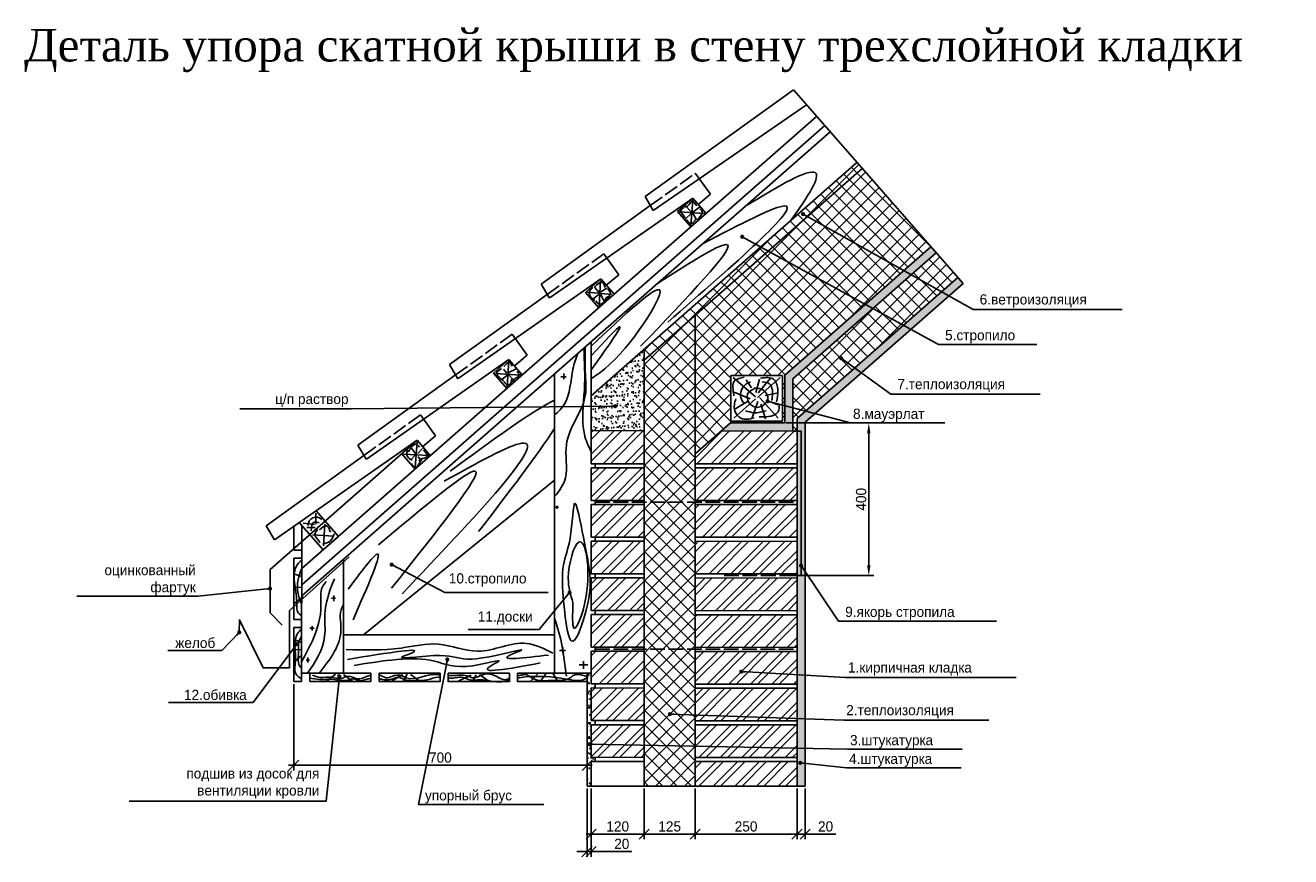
# Model space of a CAD drawing. Extents: x 147 to 457, y 76 to 279.
import ezdxf

# ---------------------------------------------------------------- set-up
doc = ezdxf.new("R2010")
doc.units = 0
doc.header["$LTSCALE"] = 0.3
doc.header["$MEASUREMENT"] = 0
doc.linetypes.add('ACAD_ISO02W100', pattern=[15, 12, -3])
doc.layers.get('0').update_dxf_attribs({"linetype": 'CONTINUOUS'})
doc.layers.get('DEFPOINTS').update_dxf_attribs({"linetype": 'CONTINUOUS'})
doc.dimstyles.get("Standard").update_dxf_attribs({"dimtxt": 3, "dimasz": 3, "dimexe": 2.5, "dimexo": 2.5, "dimgap": 1.5, "dimtad": 0, "dimtih": 1, "dimtoh": 1, "dimdec": 4, "dimzin": 0, "dimdsep": 46, "dimtxsty": 'Standard', "dimcen": -3, "dimdle": 1.25, "dimadec": 0, "dimazin": 0, "dimtfac": 0.75, "dimtdec": 4, "dimtofl": 0, "dimtmove": 0, "dimatfit": 3, "dimfxl": 0, "dimtvp": 1.5, "dimtolj": 1, "dimtzin": 0, "dimarcsym": 0})

# ---------------------------------------------------------------- blocks, each defined once
blk = doc.blocks.new('*D0')
at = {"color": 0, "linetype": 'ByBlock'}
for p, q in [((333.42, 181.84), (354.95, 181.84)), ((353.7, 179.34), (353.7, 146.92)), ((333.36, 144.42), (354.95, 144.42))]:
    blk.add_line(p, q, dxfattribs=at)
for points in [[(353.28, 179.34), (354.11, 179.34), (353.7, 181.84)], [(353.28, 146.92), (354.11, 146.92), (353.7, 144.42)]]:
    blk.add_solid(points, dxfattribs=at)
at = {"layer": 'DEFPOINTS', "color": 0, "linetype": 'ByBlock'}
for p in [(332.79, 181.84), (332.74, 144.42), (353.7, 144.42)]:
    blk.add_point(p, dxfattribs=at)
at = {"color": 0, "linetype": 'ByBlock', "insert": (351.82, 163.13), "char_height": 2.5, "attachment_point": 5, "rotation": 90}
blk.add_mtext('\\A1;400', dxfattribs=at)
blk = doc.blocks.new('_OBLIQUE')
at = {"color": 0, "linetype": 'ByBlock'}
blk.add_line((-0.5, -0.5), (0.5, 0.5), dxfattribs=at)
blk = doc.blocks.new('*D2')
at = {"color": 0, "linetype": 'ByBlock'}
for p, q in [((336.1, 92.19), (336.1, 79.77)), ((338.1, 92.19), (338.1, 79.77)), ((334.85, 81.02), (338.1, 81.02)), ((338.1, 81.02), (345.6, 81.02))]:
    blk.add_line(p, q, dxfattribs=at)
at = {"layer": 'DEFPOINTS', "color": 0, "linetype": 'ByBlock'}
for p in [(336.1, 92.81), (338.1, 92.81), (338.1, 81.02)]:
    blk.add_point(p, dxfattribs=at)
at = {"color": 0, "linetype": 'ByBlock', "xscale": 2.5, "yscale": 2.5, "zscale": 2.5, "rotation": 180}
blk.add_blockref('_OBLIQUE', (336.1, 81.02), dxfattribs=at)
at = {"color": 0, "linetype": 'ByBlock', "xscale": 2.5, "yscale": 2.5, "zscale": 2.5}
blk.add_blockref('_OBLIQUE', (338.1, 81.02), dxfattribs=at)
at = {"color": 0, "linetype": 'ByBlock', "insert": (343.1, 82.9), "char_height": 2.5, "attachment_point": 5}
blk.add_mtext('\\A1;20', dxfattribs=at)
blk = doc.blocks.new('*D3')
at = {"color": 0, "linetype": 'ByBlock'}
for p, q in [((311.1, 92.19), (311.1, 79.77)), ((336.1, 92.19), (336.1, 79.77)), ((309.85, 81.02), (337.35, 81.02))]:
    blk.add_line(p, q, dxfattribs=at)
at = {"layer": 'DEFPOINTS', "color": 0, "linetype": 'ByBlock'}
for p in [(311.1, 92.81), (336.1, 92.81), (336.1, 81.02)]:
    blk.add_point(p, dxfattribs=at)
at = {"color": 0, "linetype": 'ByBlock', "xscale": 2.5, "yscale": 2.5, "zscale": 2.5, "rotation": 180}
blk.add_blockref('_OBLIQUE', (311.1, 81.02), dxfattribs=at)
at = {"color": 0, "linetype": 'ByBlock', "xscale": 2.5, "yscale": 2.5, "zscale": 2.5}
blk.add_blockref('_OBLIQUE', (336.1, 81.02), dxfattribs=at)
at = {"color": 0, "linetype": 'ByBlock', "insert": (323.6, 82.9), "char_height": 2.5, "attachment_point": 5}
blk.add_mtext('\\A1;250', dxfattribs=at)
blk = doc.blocks.new('*D4')
at = {"color": 0, "linetype": 'ByBlock'}
for p, q in [((298.6, 92.19), (298.6, 79.77)), ((311.1, 92.19), (311.1, 79.77)), ((297.35, 81.02), (312.35, 81.02))]:
    blk.add_line(p, q, dxfattribs=at)
at = {"layer": 'DEFPOINTS', "color": 0, "linetype": 'ByBlock'}
for p in [(298.6, 92.81), (311.1, 92.81), (311.1, 81.02)]:
    blk.add_point(p, dxfattribs=at)
at = {"color": 0, "linetype": 'ByBlock', "xscale": 2.5, "yscale": 2.5, "zscale": 2.5, "rotation": 180}
blk.add_blockref('_OBLIQUE', (298.6, 81.02), dxfattribs=at)
at = {"color": 0, "linetype": 'ByBlock', "xscale": 2.5, "yscale": 2.5, "zscale": 2.5}
blk.add_blockref('_OBLIQUE', (311.1, 81.02), dxfattribs=at)
at = {"color": 0, "linetype": 'ByBlock', "insert": (304.85, 82.9), "char_height": 2.5, "attachment_point": 5}
blk.add_mtext('\\A1;125', dxfattribs=at)
blk = doc.blocks.new('*D5')
at = {"color": 0, "linetype": 'ByBlock'}
for p, q in [((285.6, 92.19), (285.6, 79.77)), ((298.6, 92.19), (298.6, 79.77)), ((284.35, 81.02), (299.85, 81.02))]:
    blk.add_line(p, q, dxfattribs=at)
at = {"layer": 'DEFPOINTS', "color": 0, "linetype": 'ByBlock'}
for p in [(285.6, 92.81), (298.6, 92.81), (298.6, 81.02)]:
    blk.add_point(p, dxfattribs=at)
at = {"color": 0, "linetype": 'ByBlock', "xscale": 2.5, "yscale": 2.5, "zscale": 2.5, "rotation": 180}
blk.add_blockref('_OBLIQUE', (285.6, 81.02), dxfattribs=at)
at = {"color": 0, "linetype": 'ByBlock', "xscale": 2.5, "yscale": 2.5, "zscale": 2.5}
blk.add_blockref('_OBLIQUE', (298.6, 81.02), dxfattribs=at)
at = {"color": 0, "linetype": 'ByBlock', "insert": (292.1, 82.9), "char_height": 2.5, "attachment_point": 5}
blk.add_mtext('\\A1;120', dxfattribs=at)
blk = doc.blocks.new('*D6')
at = {"color": 0, "linetype": 'ByBlock'}
for p, q in [((284.57, 92.19), (284.57, 75.5)), ((285.6, 92.19), (285.6, 75.5)), ((284.57, 76.75), (282.07, 76.75)), ((284.57, 76.75), (285.6, 76.75)), ((285.6, 76.75), (295.6, 76.75))]:
    blk.add_line(p, q, dxfattribs=at)
at = {"layer": 'DEFPOINTS', "color": 0, "linetype": 'ByBlock'}
for p in [(284.57, 92.81), (285.6, 92.81), (285.6, 76.75)]:
    blk.add_point(p, dxfattribs=at)
at = {"color": 0, "linetype": 'ByBlock', "xscale": 2.5, "yscale": 2.5, "zscale": 2.5}
blk.add_blockref('_OBLIQUE', (284.57, 76.75), dxfattribs=at)
at = {"color": 0, "linetype": 'ByBlock', "xscale": 2.5, "yscale": 2.5, "zscale": 2.5, "rotation": 180}
blk.add_blockref('_OBLIQUE', (285.6, 76.75), dxfattribs=at)
at = {"color": 0, "linetype": 'ByBlock', "insert": (293.1, 78.63), "char_height": 2.5, "attachment_point": 5}
blk.add_mtext('\\A1;20', dxfattribs=at)
blk = doc.blocks.new('*D7')
at = {"color": 0, "linetype": 'ByBlock'}
for p, q in [((212.6, 117.83), (212.6, 96.67)), ((284.6, 117.83), (284.6, 96.67)), ((211.35, 97.92), (285.85, 97.92))]:
    blk.add_line(p, q, dxfattribs=at)
at = {"layer": 'DEFPOINTS', "color": 0, "linetype": 'ByBlock'}
for p in [(212.6, 118.46), (284.6, 118.46), (284.6, 97.92)]:
    blk.add_point(p, dxfattribs=at)
at = {"color": 0, "linetype": 'ByBlock', "xscale": 2.5, "yscale": 2.5, "zscale": 2.5, "rotation": 180}
blk.add_blockref('_OBLIQUE', (212.6, 97.92), dxfattribs=at)
at = {"color": 0, "linetype": 'ByBlock', "xscale": 2.5, "yscale": 2.5, "zscale": 2.5}
blk.add_blockref('_OBLIQUE', (284.6, 97.92), dxfattribs=at)
at = {"color": 0, "linetype": 'ByBlock', "insert": (248.6, 99.79), "char_height": 2.5, "attachment_point": 5}
blk.add_mtext('\\A1;700', dxfattribs=at)

msp = doc.modelspace()

# ---------------------------------------------------------------- hatches: boundary and pattern name
h = msp.add_hatch()
h.set_pattern_fill('ANSI37', color=256, scale=20, style=0)
h.paths.add_polyline_path([(352.11502, 244.21918), (350.79568, 245.72229), (298.59974, 199.9041), (298.59974, 197.24286)])
h = msp.add_hatch()
h.set_pattern_fill('ANSI37', color=256, scale=20, style=0)
h.paths.add_polyline_path([(359.04157, 236.32787), (352.11502, 244.21918), (311.09974, 208.2155), (311.09974, 194.24398)])
h = msp.add_hatch()
h.set_pattern_fill('ANSI37', color=256, scale=20, style=0)
h.paths.add_polyline_path([(368.93664, 225.05455), (359.04157, 236.32787), (311.09974, 194.24398), (311.09974, 182.92374), (311.09974, 174.28466), (319.74754, 181.8758), (333.09566, 181.83669), (333.09566, 193.59293)])
h.paths.add_polyline_path([(332.5223, 193.46831), (332.5223, 182.32076), (319.86948, 182.32076), (319.86948, 193.46831)], flags=16)
h = msp.add_hatch()
h.set_pattern_fill('ANSI37', color=256, scale=0.1, style=0)
h.paths.add_polyline_path([(370.25598, 223.55145), (368.93664, 225.05455), (333.09566, 193.59293), (333.09566, 181.83669), (319.74754, 181.8758), (317.47672, 179.88244), (335.09566, 179.83082), (335.09566, 192.68731)])
h = msp.add_hatch()
h.set_pattern_fill('ANSI37', color=256, scale=20, style=0)
h.paths.add_polyline_path([(375.53336, 217.53901), (370.25598, 223.55145), (335.09566, 192.68731), (335.09566, 179.83082), (336.09974, 179.83082), (336.09974, 182.92374)])
h = msp.add_hatch()
h.set_pattern_fill('AR-SAND', color=256, style=0)
h.paths.add_polyline_path([(338.09974, 182.07048), (376.8527, 216.0359), (375.53336, 217.53901), (336.09974, 182.92374), (336.09974, 92.8125), (338.09974, 92.8125)])
h = msp.add_hatch()
h.set_pattern_fill('ANSI37', color=256, scale=20, style=0)
h.paths.add_polyline_path([(298.59974, 92.8125), (311.09974, 92.8125), (311.09974, 182.92374), (311.09974, 208.2155), (298.59974, 197.24286), (298.59974, 182.92374)])
h = msp.add_hatch()
h.set_pattern_fill('AR-SAND', color=256, style=0)
h.paths.add_polyline_path([(285.59974, 188.49255), (285.59974, 179.97583), (298.59974, 179.93775), (298.59974, 182.92374), (298.59974, 199.9041)])
h = msp.add_hatch()
h.set_pattern_fill('ANSI32', color=256, scale=10, style=0)
h.paths.add_polyline_path([(336.09974, 171.81403), (336.09974, 179.83082), (335.09566, 179.83082), (317.47672, 179.88244), (311.09974, 174.28466), (311.09974, 171.83791)])
h.paths.add_polyline_path([(336.09974, 162.81403), (336.09974, 170.81403), (311.09974, 170.83791), (311.09974, 162.83791)])
h.paths.add_polyline_path([(336.09974, 153.81402), (336.09974, 161.81403), (311.09974, 161.83791), (311.09974, 153.8379)])
h.paths.add_polyline_path([(336.09974, 144.81402), (336.09974, 152.81402), (311.09974, 152.8379), (311.09974, 144.8379)])
h.paths.add_polyline_path([(336.09974, 135.81402), (336.09974, 143.81402), (311.09974, 143.8379), (311.09974, 135.83789)])
h.paths.add_polyline_path([(336.09974, 126.81401), (336.09974, 134.81402), (311.09974, 134.83789), (311.09974, 126.83789)])
h.paths.add_polyline_path([(311.09974, 125.83789), (311.09974, 117.83789), (336.09974, 117.81401), (336.09974, 125.81401)])
h.paths.add_polyline_path([(336.09974, 108.814), (336.09974, 116.81401), (311.09974, 116.83788), (311.09974, 108.83788)])
h.paths.add_polyline_path([(311.09974, 107.83788), (311.09974, 99.83788), (336.09974, 99.814), (336.09974, 107.814)])
h.paths.add_polyline_path([(336.09974, 92.8125), (336.09974, 98.814), (311.09974, 98.83788), (311.09974, 92.8125)])
h.paths.add_polyline_path([(285.59974, 107.86224), (285.59974, 99.86223), (298.59974, 99.84982), (298.59974, 107.84982)])
h.paths.add_polyline_path([(298.59974, 108.84982), (298.59974, 116.84982), (285.59974, 116.86224), (285.59974, 108.86224)])
h.paths.add_polyline_path([(298.59974, 117.84982), (298.59974, 125.84983), (285.59974, 125.86224), (285.59974, 117.86224)])
h.paths.add_polyline_path([(298.59974, 126.84983), (298.59974, 134.84983), (285.59974, 134.86225), (285.59974, 126.86224)])
h.paths.add_polyline_path([(298.59974, 135.84983), (298.59974, 143.84984), (285.59974, 143.86225), (285.59974, 135.86225)])
h.paths.add_polyline_path([(298.59974, 144.84984), (298.59974, 152.84984), (285.59974, 152.86226), (285.59974, 144.86225)])
h.paths.add_polyline_path([(298.59974, 153.84984), (298.59974, 161.84984), (285.59974, 161.86226), (285.59974, 153.86226)])
h.paths.add_polyline_path([(298.59974, 162.84984), (298.59974, 170.84985), (285.59974, 170.86226), (285.59974, 162.86226)])
h.paths.add_polyline_path([(285.59974, 179.97583), (285.59974, 171.86226), (298.59974, 171.84985), (298.59974, 179.93775)])
h = msp.add_hatch()
h.set_pattern_fill('AR-SAND', color=256, style=0)
h.paths.add_polyline_path([(285.59974, 107.86224), (286.59974, 107.86128), (286.59974, 108.86128), (285.59974, 108.86224), (285.59974, 116.86224), (286.59974, 116.86128), (286.59974, 117.86128), (285.59974, 117.86224), (285.59974, 120.45878), (284.59974, 120.45878), (284.59974, 94.39229), (284.56866, 92.8125), (285.59974, 92.8125), (285.59974, 98.86223), (286.59974, 98.86128), (286.59974, 99.86128), (285.59974, 99.86223)])

# ---------------------------------------------------------------- linework, layer by layer
for points in [[(335.20054, 263.48961), (298.79568, 237.33535)], [(376.8527, 216.0359), (335.20054, 263.48961)], [(338.39329, 259.85215), (312.12254, 241.70824)], [(214.59974, 146.12726), (340.90017, 256.99522)], [(214.59974, 142.13539), (342.87927, 254.74064)], [(214.59974, 139.47415), (344.19867, 253.23758)], [(285.59974, 188.49255), (350.79568, 245.72229)], [(298.59974, 197.24286), (352.11508, 244.21924)], [(314.874, 237.9189), (311.14109, 243.05991)], [(312.12254, 241.70824), (300.82353, 233.89984)], [(310.49718, 236.96024), (275.52231, 212.57593)], [(298.79568, 237.33535), (300.82353, 233.89984)], [(306.73952, 233.66171), (310.49718, 236.96024)], [(310.50492, 236.55338), (310.07752, 230.15036)], [(313.7823, 233.19085), (310.49718, 236.96024)], [(314.874, 237.9189), (311.84693, 235.41151)], [(300.09914, 235.12707), (273.29818, 215.87252)], [(310.02464, 229.89232), (306.73952, 233.66171)], [(307.19257, 233.60087), (313.38986, 233.20958)], [(308.57095, 235.26937), (310.29476, 233.405)], [(310.21998, 233.24515), (308.61724, 231.82226)], [(310.54053, 233.5653), (312.14328, 234.77476)], [(310.54053, 233.24515), (311.43095, 231.67997)], [(333.09566, 193.59293), (368.93744, 225.05525)], [(335.09566, 192.68731), (370.25684, 223.5522)], [(292.40882, 218.18497), (288.67591, 223.32597)], [(292.40882, 218.18497), (289.19745, 215.52491)], [(336.09974, 182.92374), (375.53445, 217.53997)], [(287.95118, 217.1691), (252.97631, 192.78479)], [(273.29818, 215.87252), (275.32602, 212.43701)], [(284.19351, 213.87057), (287.95118, 217.1691)], [(287.55309, 213.84474), (286.4109, 215.13761)], [(287.89575, 216.77271), (287.55309, 210.49849)], [(287.93382, 213.95882), (289.45674, 214.87143)], [(291.2363, 213.39971), (287.95118, 217.1691)], [(338.09974, 182.07048), (376.8527, 216.0359)], [(274.788, 213.34851), (250.833, 196.13859)], [(287.47863, 210.10118), (284.19351, 213.87057)], [(284.5834, 213.88276), (290.637, 213.35041)], [(287.43887, 213.35041), (286.10632, 212.24766)], [(287.93382, 213.35041), (288.77142, 211.60123)], [(311.09974, 182.92374), (311.09974, 208.2155)], [(269.92055, 198.43469), (266.18764, 203.57569)], [(285.59974, 171.86226), (285.59974, 201.79877)], [(298.59974, 182.92374), (298.59974, 199.9041)], [(265.40518, 197.37796), (230.43031, 172.99365)], [(250.833, 196.13859), (252.86085, 192.70307)], [(261.64751, 194.07943), (265.40518, 197.37796)], [(265.39097, 197.17297), (265.00778, 190.69635)], [(268.6903, 193.60857), (265.40518, 197.37796)], [(269.92055, 198.43469), (266.70918, 195.77463)], [(252.32272, 193.61475), (228.34473, 176.38831)], [(264.93263, 190.31004), (261.64751, 194.07943)], [(268.36802, 193.58139), (262.11915, 193.9641)], [(265.03726, 193.55195), (263.74032, 192.6099)], [(264.91935, 194.08186), (264.06456, 195.02391)], [(265.18999, 193.77603), (266.84119, 191.9854)], [(265.20903, 194.09785), (267.31946, 195.18149)], [(276.59974, 120.45878), (276.59974, 193.89846)], [(278.15343, 193.12063), (279.41458, 193.12063)], [(278.91012, 193.97714), (278.91012, 192.56641)], [(335.09566, 192.68731), (335.09566, 179.83082), (317.47672, 179.88244)], [(333.09566, 193.59293), (333.09566, 181.83669), (319.74754, 181.8758)], [(332.5223, 193.46831), (332.5223, 182.32076), (319.86948, 182.32076), (319.86948, 193.46831), (332.5223, 193.46831)], [(320.40756, 193.01346), (325.91462, 188.21242)], [(326.84802, 192.54734), (326.00796, 189.2845)], [(331.93506, 193.01346), (326.38132, 188.1192)], [(329.64822, 192.87362), (326.568, 189.23789)], [(320.68758, 189.42433), (324.60786, 187.79291)], [(323.62779, 192.45412), (324.88788, 190.49641)], [(320.59424, 183.03849), (325.91462, 187.79291)], [(320.68758, 185.18264), (323.95448, 187.09373)], [(325.07456, 183.13171), (326.47466, 187.14034)], [(331.46835, 182.99187), (326.89469, 188.1192)], [(328.38813, 182.85204), (327.22138, 186.44116)], [(331.51503, 189.23789), (328.24812, 188.58532)], [(331.37502, 186.25472), (328.9015, 187.28018)], [(247.43228, 178.68441), (243.69937, 183.82541)], [(298.59974, 92.8125), (298.59974, 182.92374)], [(311.09974, 92.8125), (311.09974, 182.92374)], [(311.09974, 174.28466), (319.74754, 181.8758)], [(336.09974, 92.8125), (336.09974, 182.92374)], [(338.09974, 92.8125), (338.09974, 182.07048), (338.09974, 182.07048)], [(242.85918, 177.58682), (206.80057, 145.93416)], [(242.85918, 177.58682), (207.88431, 153.20251)], [(239.10151, 174.28829), (242.85918, 177.58682)], [(242.87145, 177.21996), (242.40721, 170.96045)], [(246.1443, 173.81743), (242.85918, 177.58682)], [(247.43228, 178.68441), (244.22091, 176.02435)], [(298.59974, 179.93775), (285.59974, 179.97583)], [(335.09566, 179.83082), (336.09974, 179.83082)], [(336.09974, 179.83082), (337.14188, 179.83082), (337.08377, 144.42159)], [(229.83445, 173.86447), (205.85646, 156.63803)], [(228.34473, 176.38831), (230.37258, 172.95279)], [(242.38663, 170.5189), (239.10151, 174.28829)], [(245.78956, 173.87493), (239.55542, 174.20612)], [(242.40721, 173.97429), (241.31292, 172.782)], [(242.47353, 174.37172), (241.44556, 175.76272)], [(243.03725, 174.3386), (244.19786, 175.564)], [(243.07041, 173.57686), (244.1647, 172.61641)], [(298.59974, 171.84985), (285.59974, 171.86226)], [(298.59974, 170.84985), (285.59974, 170.86226)], [(285.59974, 162.86226), (285.59974, 170.86226)], [(286.59974, 170.86131), (286.59974, 171.86131)], [(336.09974, 171.81403), (311.09974, 171.83791)], [(336.09974, 170.81403), (311.09974, 170.83791)], [(276.59974, 167.85239), (229.73493, 129.88393)], [(277.20724, 161.51837), (277.20724, 160.81301)], [(298.59974, 162.84984), (285.59974, 162.86226)], [(298.59974, 161.84984), (285.59974, 161.86226)], [(285.59974, 153.86226), (285.59974, 161.86226)], [(286.59974, 161.8613), (286.59974, 162.86131)], [(336.09974, 162.81403), (311.09974, 162.83791)], [(336.09974, 161.81403), (311.09974, 161.83791)], [(218.03809, 157.0345), (218.03809, 159.69997)], [(223.60999, 154.01286), (218.10556, 160.32872)], [(277.57395, 161.21995), (276.8677, 161.21995)], [(205.85646, 156.63803), (207.88431, 153.20251)], [(212.59974, 150.68183), (212.59974, 156.4901)], [(219.84063, 150.72776), (213.97996, 157.45237)], [(214.53636, 118.45878), (214.59974, 156.74122)], [(217.71263, 156.96949), (214.91365, 157.29455)], [(217.84281, 156.18935), (215.82494, 156.18935)], [(216.55551, 154.49716), (220.31318, 157.79568)], [(216.55551, 154.49716), (220.31318, 157.79568)], [(220.25123, 157.0345), (219.92577, 151.70356)], [(222.46437, 154.10898), (217.19189, 154.43404)], [(223.5983, 154.02629), (219.84063, 150.72776)], [(298.59974, 153.84984), (285.59974, 153.86226)], [(298.59974, 152.84984), (285.59974, 152.86226)], [(285.59974, 144.86225), (285.59974, 152.86226)], [(286.59974, 152.8613), (286.59974, 153.8613)], [(336.09974, 153.81402), (311.09974, 153.8379)], [(336.09974, 152.81402), (311.09974, 152.8379)], [(214.55494, 150.68183), (212.59974, 150.68183)], [(206.80057, 145.93416), (206.80057, 135.2947), (209.77513, 132.30081)], [(211.59974, 135.86703), (226.24357, 149.01106)], [(214.55494, 148.68183), (212.59974, 148.68183)], [(212.59974, 133.68183), (212.59974, 148.68183)], [(224.82832, 148.45291), (224.82832, 120.45878)], [(214.57896, 144.18478), (212.59974, 144.86723)], [(298.59974, 144.84984), (285.59974, 144.86225)], [(298.59974, 143.84984), (285.59974, 143.86225)], [(285.59974, 135.86225), (285.59974, 143.86225)], [(286.59974, 143.8613), (286.59974, 144.8613)], [(336.09974, 144.81402), (311.09974, 144.8379)], [(336.09974, 143.81402), (311.09974, 143.8379)], [(214.57445, 141.46232), (212.59974, 141.56723)], [(214.95391, 139.3039), (212.59974, 137.467)], [(221.87391, 138.89887), (222.88236, 138.89887)], [(222.45721, 139.53128), (222.45721, 138.16038)], [(199.28349, 133.61064), (199.25808, 130.48711)], [(211.59974, 121.82221), (205.09136, 121.82221), (199.28349, 133.61064), (199.98972, 132.17719)], [(211.59974, 121.82221), (211.59974, 135.86703)], [(214.55494, 133.68183), (212.59974, 133.68183)], [(298.59974, 135.84983), (285.59974, 135.86225)], [(298.59974, 134.84983), (285.59974, 134.86225)], [(285.59974, 126.86224), (285.59974, 134.86225)], [(286.59974, 134.86129), (286.59974, 135.86129)], [(336.09974, 135.81402), (311.09974, 135.83789)], [(336.09974, 134.81402), (311.09974, 134.83789)], [(212.59974, 118.45878), (212.59974, 131.68183)], [(214.55494, 131.68183), (212.59974, 131.68183)], [(216.55886, 131.5061), (217.61727, 131.5061)], [(217.16038, 131.98483), (217.16038, 130.94507)], [(214.55213, 127.98465), (212.59974, 128.78901)], [(224.82832, 129.88393), (276.59974, 129.88393)], [(214.5492, 126.21391), (212.59974, 126.28345)], [(214.54692, 124.83707), (212.59974, 123.17691)], [(216.07386, 124.31144), (216.07386, 123.12135)], [(279.31694, 126.0878), (277.77936, 126.0878)], [(278.65876, 126.88511), (278.65876, 125.29049)], [(278.65876, 126.00807), (278.65876, 125.29049)], [(298.59974, 126.84983), (285.59974, 126.86224)], [(298.59974, 125.84983), (285.59974, 125.86224)], [(285.59974, 117.86224), (285.59974, 125.86224)], [(286.59974, 125.86129), (286.59974, 126.86129)], [(336.09974, 126.81401), (311.09974, 126.83789)], [(336.09974, 125.81401), (311.09974, 125.83789)], [(216.48946, 123.70638), (215.63152, 123.70638)], [(282.65028, 122.4999), (284.8057, 122.4999)], [(283.68807, 123.45667), (283.68807, 121.54313)], [(214.53636, 118.45878), (212.59974, 118.45878)], [(214.53967, 120.45878), (214.53636, 118.45878)], [(231.53952, 120.45878), (214.53967, 120.45878)], [(216.53636, 118.45546), (216.53967, 120.45878)], [(231.53638, 118.45878), (216.53636, 118.45878)], [(222.86714, 120.2768), (220.63315, 118.45878)], [(223.49457, 120.18039), (223.70142, 118.45878)], [(224.7977, 120.13219), (227.0924, 118.45878)], [(231.53634, 118.43063), (231.53952, 120.45878)], [(233.53633, 118.42732), (233.53952, 120.45878)], [(248.53641, 118.45878), (233.53639, 118.45878)], [(248.53922, 120.45878), (233.53952, 120.45878)], [(239.27694, 120.18039), (236.50394, 118.45878)], [(240.43528, 120.2768), (239.48873, 118.45878)], [(241.25577, 120.18039), (243.61275, 118.45878)], [(248.53631, 118.40248), (248.53922, 120.45878)], [(250.53631, 118.39917), (250.53938, 120.45878)], [(265.53643, 118.45878), (250.53641, 118.45878)], [(265.53934, 120.45878), (250.53938, 120.45878)], [(258.21036, 120.184), (260.54739, 118.45878)], [(265.53629, 118.37434), (265.53934, 120.45878)], [(267.53629, 118.37102), (267.53922, 120.45878)], [(284.59974, 118.45878), (267.53643, 118.45878)], [(285.59974, 120.45878), (267.53922, 120.45878)], [(272.39026, 120.23607), (270.65885, 118.45878)], [(274.5798, 120.44434), (273.07372, 118.45878)], [(276.21865, 120.45878), (277.36901, 118.45878)], [(284.59974, 94.39229), (284.59974, 120.45878)], [(298.59974, 117.84982), (285.59974, 117.86224)], [(298.59974, 116.84982), (285.59974, 116.86224)], [(285.59974, 108.86224), (285.59974, 116.86224)], [(286.59974, 116.86128), (286.59974, 117.86128)], [(336.09974, 117.81401), (311.09974, 117.83789)], [(336.09974, 116.81401), (311.09974, 116.83788)], [(298.59974, 108.84982), (285.59974, 108.86224)], [(298.59974, 108.84982), (286.53957, 108.86134)], [(286.59974, 107.86128), (286.59974, 108.86128)], [(336.09974, 108.814), (311.09974, 108.83788)], [(336.09974, 108.814), (311.09974, 108.83788)], [(298.59974, 107.84982), (285.59974, 107.86224)], [(285.59974, 99.86223), (285.59974, 107.86224)], [(336.09974, 107.814), (311.09974, 107.83788)], [(298.59974, 99.84982), (285.59974, 99.86223)], [(286.59974, 98.86128), (286.59974, 99.86128)], [(336.09974, 99.814), (311.09974, 99.83788)], [(298.59974, 98.84981), (285.59974, 98.86223)], [(285.59974, 92.8125), (285.59974, 98.86223)], [(336.09974, 98.814), (311.09974, 98.83788)], [(284.59974, 94.39229), (284.56866, 92.8125)], [(286.59974, 92.8125), (285.59974, 92.8125), (284.56866, 92.8125)], [(286.59974, 92.8125), (336.09974, 92.8125)], [(338.09974, 92.8125), (336.09974, 92.8125)]]:
    msp.add_lwpolyline(points)
at = {"linetype": 'ACAD_ISO02W100'}
for points in [[(300.09914, 235.12707), (311.14109, 243.05991)], [(274.788, 213.34851), (288.67591, 223.32597)], [(252.32272, 193.61475), (266.18764, 203.57569)], [(229.83445, 173.86447), (243.69937, 183.82541)], [(286.59974, 162.4009), (336.09974, 162.4009)], [(318.25386, 144.42159), (335.88956, 144.42159)], [(286.59974, 126.37868), (336.09974, 126.37868)]]:
    msp.add_lwpolyline(points, dxfattribs=at)
msp.add_lwpolyline([(338.09974, 171.81212), (338.09974, 171.81212)], close=True)
msp.add_arc((218.06028, 156.84427), 1.91462, 42.5780484, 184.038224)
for points, knots in [([(323.38635, 234.96828), (331.69083, 240.07045), (345.23815, 247.82475), (339.04667, 237.65482), (334.51232, 231.42857)], [4.704848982, 4.704848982, 4.704848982, 4.704848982, 25.705879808, 43.864066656, 43.864066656, 43.864066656, 43.864066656]), ([(312.93183, 225.79118), (322.15397, 230.61663), (346.32059, 243.02534), (320.72465, 220.75984), (304.37518, 206.53769)], [1.877303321, 1.877303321, 1.877303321, 1.877303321, 24.777750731, 65.270002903, 65.270002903, 65.270002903, 65.270002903]), ([(301.60008, 215.84404), (310.41771, 221.59568), (328.65958, 232.87977), (309.21138, 212.6216), (297.71242, 200.64372)], [6.25242923, 6.25242923, 6.25242923, 6.25242923, 28.917419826, 61.703465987, 61.703465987, 61.703465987, 61.703465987]), ([(285.59974, 200.67873), (293.80218, 208.41544), (310.36897, 223.92868), (294.14277, 198.48399), (286.70282, 193.41821), (285.59974, 192.69605)], [0.573807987, 0.573807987, 0.573807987, 0.573807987, 22.584513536, 46.067092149, 50.179675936, 50.179675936, 50.179675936, 50.179675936]), ([(285.59974, 198.29613), (288.89454, 201.86046), (296.10114, 209.60145), (289.60768, 200.43975), (285.59974, 194.8453)], [0.663083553, 0.663083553, 0.663083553, 0.663083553, 10.897143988, 24.174783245, 24.174783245, 24.174783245, 24.174783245]), ([(276.59974, 163.79737), (277.83942, 165.22661), (280.37995, 168.94995), (277.96521, 178.5058), (284.95026, 186.04379), (284.01214, 194.51231), (284.07637, 198.47298), (284.12558, 200.50472)], [3.034818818, 3.034818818, 3.034818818, 3.034818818, 8.493140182, 16.610630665, 29.528969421, 35.324805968, 41.449749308, 41.449749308, 41.449749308, 41.449749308]), ([(276.59974, 183.78417), (277.5575, 184.60797), (280.50666, 187.56119), (280.47603, 193.62278), (281.85762, 197.68662), (282.3422, 198.93925)], [1.880088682, 1.880088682, 1.880088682, 1.880088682, 5.577123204, 14.405692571, 18.446312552, 18.446312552, 18.446312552, 18.446312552]), ([(285.59974, 174.79043), (284.86788, 176.17977), (282.84653, 180.90352), (284.2707, 189.81097), (283.95605, 196.80932), (283.76242, 200.18594)], [4.349601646, 4.349601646, 4.349601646, 4.349601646, 9.02281936, 19.918992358, 30.125707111, 30.125707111, 30.125707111, 30.125707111]), ([(214.58564, 148.22156), (214.04181, 147.72218), (212.48501, 146.17262), (212.82039, 141.90706), (213.47972, 138.50355), (213.30817, 135.46324), (214.17085, 134.81187), (214.56305, 134.57873)], [0.369017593, 0.369017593, 0.369017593, 0.369017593, 2.510469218, 6.834116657, 11.810829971, 13.748214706, 15.040813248, 15.040813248, 15.040813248, 15.040813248]), ([(214.52663, 145.96111), (214.23353, 145.24729), (213.2447, 142.83913), (213.54219, 139.6966), (214.42914, 137.74627), (214.56783, 137.46712)], [0, 0, 0, 0, 2.308289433, 7.787298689, 8.722005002, 8.722005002, 8.722005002, 8.722005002]), ([(214.59974, 123.34211), (215.52105, 125.01915), (217.81999, 129.35692), (219.79607, 135.52368), (218.91761, 140.94335), (220.21168, 142.57088), (220.55336, 143.0006)], [1.583343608, 1.583343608, 1.583343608, 1.583343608, 7.319298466, 16.307842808, 20.796265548, 22.406538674, 22.406538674, 22.406538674, 22.406538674]), ([(215.98024, 120.45878), (217.99096, 123.33921), (220.83975, 127.86553), (219.89972, 135.3607), (221.17982, 140.0778), (222.27197, 142.84152), (222.5835, 143.62987)], [1.349223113, 1.349223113, 1.349223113, 1.349223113, 11.384603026, 16.908571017, 23.286841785, 25.832300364, 25.832300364, 25.832300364, 25.832300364]), ([(214.55771, 131.35365), (214.17697, 131.00964), (213.27029, 130.07529), (212.65808, 127.29718), (213.41371, 124.17516), (212.47718, 120.54532), (213.9429, 119.45206), (214.53741, 119.09425)], [0.667192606, 0.667192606, 0.667192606, 0.667192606, 2.184071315, 4.567449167, 8.672335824, 12.135494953, 14.067818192, 14.067818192, 14.067818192, 14.067818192]), ([(214.55464, 129.50168), (214.18381, 128.95454), (213.59964, 127.84726), (213.94065, 125.54429), (213.42241, 123.5908), (214.15342, 122.00947), (214.54184, 121.76734)], [1.074917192, 1.074917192, 1.074917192, 1.074917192, 2.998377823, 4.842449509, 7.740276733, 9.170192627, 9.170192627, 9.170192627, 9.170192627]), ([(216.53777, 119.3088), (217.29596, 119.1487), (218.5092, 118.90961), (220.11915, 118.90397), (222.55482, 119.25548), (224.93189, 118.26598), (227.43226, 119.33214), (228.92304, 118.31503), (230.37649, 119.05204), (231.23034, 119.14637), (231.53752, 119.18143)], [0.296867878, 0.296867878, 0.296867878, 0.296867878, 2.614506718, 3.999535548, 5.102142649, 9.977359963, 10.961878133, 12.873336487, 14.541400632, 15.46924746, 15.46924746, 15.46924746, 15.46924746]), ([(217.20165, 119.99077), (217.81749, 119.75982), (219.33021, 119.19253), (221.76366, 119.87104), (224.09637, 118.71835), (226.08857, 120.26406), (228.14173, 118.5665), (230.04343, 119.58244), (231.17032, 119.89126), (231.53877, 119.98346)], [0, 0, 0, 0, 1.935119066, 4.75334151, 7.211862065, 8.888655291, 11.230589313, 13.593432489, 14.743249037, 14.743249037, 14.743249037, 14.743249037]), ([(233.53754, 119.19619), (233.82176, 119.11327), (234.62618, 118.81675), (235.91924, 118.82019), (237.02694, 119.09962), (238.28419, 119.72507), (239.78794, 118.78463), (241.66366, 118.61186), (243.77468, 118.73161), (245.62506, 118.75423), (248.0715, 119.7372), (248.53777, 119.43251)], [17.495801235, 17.495801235, 17.495801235, 17.495801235, 18.380123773, 20.004651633, 21.29051083, 21.804809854, 24.110022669, 25.79853852, 27.566288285, 30.214204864, 32.474749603, 32.474749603, 32.474749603, 32.474749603]), ([(233.53885, 120.03271), (233.81067, 119.96123), (234.47186, 119.74476), (235.50096, 119.08767), (237.09742, 120.01535), (238.85191, 120.16578), (241.74859, 118.30037), (245.09864, 120.37503), (247.88929, 120.13741), (248.53865, 120.05781)], [0.939270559, 0.939270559, 0.939270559, 0.939270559, 1.784288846, 3.008276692, 4.261765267, 6.890276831, 7.85118238, 14.296320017, 16.260603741, 16.260603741, 16.260603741, 16.260603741]), ([(250.53764, 119.291), (251.07923, 119.27844), (252.07544, 119.27682), (253.86666, 119.72473), (255.83935, 118.56604), (259.2958, 119.2154), (262.56793, 117.96018), (264.90275, 118.58715), (265.53688, 118.77402)], [0.303693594, 0.303693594, 0.303693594, 0.303693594, 1.929586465, 3.293989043, 5.671369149, 8.225836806, 13.516849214, 15.481489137, 15.481489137, 15.481489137, 15.481489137]), ([(250.53851, 119.87713), (250.99066, 119.88727), (252.67666, 119.93218), (254.73392, 120.18255), (256.88623, 118.98847), (258.78437, 120.28367), (261.7455, 120.48843), (263.98018, 118.43229), (265.30168, 119.11284), (265.53757, 119.24519)], [0.253567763, 0.253567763, 0.253567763, 0.253567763, 1.616930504, 5.32744636, 6.169520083, 8.661287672, 11.217877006, 14.910311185, 15.70352632, 15.70352632, 15.70352632, 15.70352632]), ([(267.5376, 119.30731), (268.14511, 119.42608), (272.11302, 119.91188), (277.35376, 119.60826), (282.94197, 118.30874), (284.37887, 119.25004), (284.59974, 119.4193)], [17.532014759, 17.532014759, 17.532014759, 17.532014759, 19.380414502, 29.50741473, 33.938939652, 34.773656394, 34.773656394, 34.773656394, 34.773656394]), ([(267.53843, 119.89496), (267.86831, 119.92564), (268.47064, 119.97406), (269.71741, 120.40907), (272.01471, 118.19151), (275.91229, 118.96671), (279.62655, 118.55795), (281.41196, 120.23557), (283.08728, 120.2127), (284.21418, 119.76708), (284.59974, 119.59186)], [17.81741442, 17.81741442, 17.81741442, 17.81741442, 18.808367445, 19.605796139, 21.587004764, 26.987059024, 30.998053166, 31.779683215, 34.13484993, 35.413117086, 35.413117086, 35.413117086, 35.413117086])]:
    msp.add_open_spline(points, degree=3, knots=knots)
for points in [[(311.50218, 235.05934), (310.29122, 236.19765), (309.4008, 235.16606), (308.47477, 234.77476)], [(308.3323, 234.70362), (307.58436, 233.81431), (308.51039, 232.35584), (308.65285, 232.10684)], [(312.25013, 234.38347), (312.82, 233.63645), (312.03643, 232.07126), (311.60903, 231.6444)], [(311.1104, 231.60882), (310.32683, 230.82623), (309.43642, 231.03967), (309.00902, 231.75111)], [(285.9921, 215.06156), (285.11642, 213.92079), (286.44897, 211.82938)], [(288.99986, 215.06156), (288.31455, 216.35443), (286.4109, 215.17563)], [(289.57095, 214.75735), (290.33241, 213.57856), (289.11408, 212.05754), (289.07601, 212.01951)], [(286.75356, 211.75333), (287.47694, 210.99282), (288.96179, 211.75333), (289.30444, 212.55187), (290.18012, 212.81805)], [(266.21629, 195.73045), (265.53835, 196.64306), (264.18246, 195.70101)], [(263.62242, 195.20054), (262.47286, 194.19961), (264.06456, 192.13887)], [(264.18246, 191.99167), (265.24359, 191.13794), (266.03944, 192.22719), (265.98048, 192.55102)], [(267.45427, 194.58232), (267.86694, 193.52251), (266.92371, 192.72765), (266.24577, 191.96224)], [(323.16109, 193.06007), (320.82759, 192.22106), (320.64091, 188.49209)], [(327.12804, 192.82701), (330.34827, 192.54734), (331.42169, 189.79723), (331.04833, 187.04712)], [(266.03944, 192.05055), (266.00996, 192.25663)], [(324.7012, 191.89477), (323.53445, 191.33543), (322.32103, 188.07258), (323.16109, 186.581)], [(325.54126, 190.17013), (324.04782, 189.09805), (324.60786, 186.44116), (326.28798, 185.64876), (327.59474, 186.06827), (328.94817, 187.83952), (328.29479, 189.47095), (326.24131, 190.40319), (325.58793, 190.40319)], [(327.54807, 191.94138), (329.32153, 191.42865), (330.02158, 188.1192), (329.88157, 187.32679)], [(321.06094, 187.79291), (320.82759, 184.80974), (322.32103, 182.99187), (325.54126, 183.0851)], [(331.70171, 186.48778), (331.42169, 184.53007), (329.08818, 183.41138), (326.80135, 183.36477)], [(323.48778, 184.85636), (325.49459, 184.34362), (328.52814, 184.85636)], [(249.52316, 167.56943), (268.55962, 176.89183), (239.20663, 139.97021)], [(240.58339, 175.26593), (240.35127, 174.3386), (241.01448, 173.04696), (241.67768, 172.74888)], [(243.46834, 175.8952), (242.70565, 176.62381), (240.94816, 175.0341), (240.81552, 174.73603)], [(244.42999, 175.26593), (245.32531, 173.6431), (243.6673, 172.91448), (243.60098, 172.88136), (243.36886, 172.71576), (243.46834, 172.51705)], [(241.47872, 171.92091), (242.24141, 170.96045), (243.89942, 172.84824)], [(233.43428, 151.9912), (257.13774, 170.02269), (236.62749, 141.3195)], [(278.80737, 138.0401), (278.80737, 147.08161), (280.43223, 153.57294), (281.59284, 162.15078), (283.68193, 153.80478), (284.3783, 135.9536), (281.12859, 128.3031), (278.80737, 138.0401)], [(218.88429, 157.35956), (217.64753, 157.55459), (216.86642, 155.40921)], [(218.49373, 155.66926), (217.77772, 154.56406), (218.8192, 152.87376), (219.07957, 152.41868)], [(218.94938, 155.66926), (220.64178, 156.64443), (221.61817, 155.08416)], [(222.52946, 154.62907), (221.55308, 152.87376), (219.79558, 152.15864)], [(281.12859, 137.80827), (279.96798, 143.83594), (282.52132, 152.64561), (284.3783, 139.4311), (281.36071, 131.54877), (281.12859, 137.80827)], [(225.94252, 141.07418), (233.06584, 149.6606), (227.17067, 133.59172)], [(219.01324, 120.69675), (224.19362, 131.25437), (224.47364, 136.63806), (224.89367, 137.33724)], [(225.44568, 126.30863), (238.94888, 126.65667), (248.0962, 127.61377), (257.76623, 125.87359), (269.70131, 127.78779), (276.148, 125.43854)], [(225.79415, 123.87238), (241.12681, 125.26452), (239.38446, 124.56845), (248.53179, 124.82948), (256.37235, 123.95939), (268.1332, 125.9606), (265.34544, 124.74247), (275.10259, 124.91649)], [(227.44938, 122.39322), (247.13791, 123.43733), (256.54659, 122.30622), (262.81904, 123.35032), (260.90246, 122.21921), (273.09889, 123.00229)]]:
    msp.add_spline(points, degree=3)
for points in [[(250.96256, 169.99632), (261.20933, 177.49423), (271.45611, 184.99214), (276.59974, 187.4634)], [(276.59974, 180.4992), (272.48775, 174.12784), (265.23462, 164.66242), (257.98149, 155.19701)], [(279.50374, 119.72526), (278.90088, 124.57993), (278.29801, 129.4346), (276.59974, 133.92305)], [(256.12508, 120.0278), (255.01429, 119.50479), (253.9035, 118.98178), (252.7927, 118.45878)], [(257.37625, 120.07987), (257.08114, 119.5395), (256.78602, 118.99914), (256.49091, 118.45878)]]:
    msp.add_open_spline(points, degree=3)

# ---------------------------------------------------------------- texts
at = {"insert": (146.44321, 278.47735), "char_height": 8, "width": 312.3416, "attachment_point": 1}
msp.add_mtext('\\fTimes New Roman|b0|i0|c204|p18;Деталь упора скатной крыши в стену трехслойной кладки', dxfattribs=at)
at = {"char_height": 2.5}
for s, insert, attachment_point in [('\\A1;6.ветроизоляция', (380.90299, 211.76221), 4), ('\\A1;5.стропило', (372.4184, 202.99595), 4), ('\\A1;7.теплоизоляция', (360.71552, 191.01541), 4), ('\\A1;ц/п раствор', (226.05959, 187.34975), 6), ('\\A1;8.мауэрлат', (349.8381, 183.71976), 4), ('\\A1;оцинкованный\\Pфартук', (188.57901, 143.30976), 6), ('\\A1;10.стропило', (250.66506, 143.36658), 4), ('\\A1;11.доски', (271.23915, 134.02634), 6), ('\\A1;9.якорь стропила', (347.91026, 135.15575), 4), ('\\A1;желоб', (193.35595, 127.89576), 6), ('\\A1;1.кирпичная кладка', (348.60164, 121.50738), 4), ('\\A1;12.обивка', (201.0708, 115.16034), 6), ('\\A1;2.теплоизоляция', (348.1651, 111.07242), 4), ('\\A1;3.штукатурка', (349.09576, 103.69808), 4), ('\\A1;4.штукатурка', (348.86635, 99.13022), 4), ('\\A1;подшив из досок для\\Pвентиляции кровли', (218.92292, 93.44647), 6), ('\\A1;упорный брус', (244.81709, 90.17072), 4)]:
    msp.add_mtext(s, dxfattribs=dict(at, insert=insert, attachment_point=attachment_point))

# ---------------------------------------------------------------- dimensions: what is measured, and where the dimension line sits
dim = msp.add_linear_dim(base=(353.69688, 144.42159), p1=(332.79474, 181.83757), p2=(332.73943, 144.42159), angle=90, text='400', dimstyle='Standard', override={"dimtxt": 2.5, "dimasz": 2.5, "dimexe": 1.25, "dimexo": 0.625, "dimgap": 0.625, "dimtad": 1, "dimtih": 0, "dimtoh": 0, "dimzin": 8, "dimlunit": 6, "dimcen": 2.5, "dimtofl": 1, "dimtvp": 0})
dim.commit()
dim.dimension.update_dxf_attribs({"geometry": '*D0', "text_midpoint": (351.82188, 163.12958)})
for base, p1, p2, text, picture, middle in [((284.59974, 97.91986), (212.59974, 118.45878), (284.59974, 118.45878), '700', '*D7', (248.59974, 99.79486)), ((285.59974, 76.75065), (284.56866, 92.8125), (285.59974, 92.8125), '20', '*D6', (293.09974, 78.62565)), ((298.59974, 81.02403), (285.59974, 92.8125), (298.59974, 92.8125), '120', '*D5', (292.09974, 82.89903)), ((311.09974, 81.02403), (298.59974, 92.8125), (311.09974, 92.8125), '125', '*D4', (304.84974, 82.89903)), ((336.09974, 81.02403), (311.09974, 92.8125), (336.09974, 92.8125), '250', '*D3', (323.59974, 82.89903)), ((338.09974, 81.02403), (336.09974, 92.8125), (338.09974, 92.8125), '20', '*D2', (343.09974, 82.89903))]:
    dim = msp.add_linear_dim(base=base, p1=p1, p2=p2, text=text, dimstyle='Standard', override={"dimtxt": 2.5, "dimasz": 2.5, "dimexe": 1.25, "dimexo": 0.625, "dimgap": 0.625, "dimtad": 1, "dimtih": 0, "dimtoh": 0, "dimzin": 8, "dimlunit": 6, "dimblk1": 'OBLIQUE', "dimblk2": 'OBLIQUE', "dimsah": 1, "dimcen": 2.5, "dimtofl": 1, "dimtvp": 0})
    dim.commit()
    dim.dimension.update_dxf_attribs({"geometry": picture, "text_midpoint": middle})

# ---------------------------------------------------------------- leaders
at = {"annotation_type": 0, "has_hookline": 1}
for points, hookline_direction, text_width in [([(337.56246, 233.05284), (379.27799, 209.67887), (380.27799, 209.67887)], 0, 35), ([(322.64129, 227.50088), (370.7934, 201.12095), (371.7934, 201.12095)], 0, 22.5), ([(346.92477, 197.69562), (359.09052, 188.93207), (360.09052, 188.93207)], 0, 35), ([(291.47263, 185.95468), (226.68459, 185.26642)], 1, 26.66667), ([(328.86367, 187.15959), (349.2131, 181.84476)], 0, 22.5), ([(236.63727, 147.10267), (249.66506, 140.25317), (250.66506, 140.25317)], 0, 23.75), ([(337.08778, 146.86573), (346.28526, 133.28075), (347.28526, 133.28075)], 0, 37.08333), ([(206.80057, 141.21676), (189.20401, 139.35143)], 1, 29.16667), ([(280.27928, 140.25317), (272.86261, 131.22427), (271.86261, 131.22427)], 1, 15.83333), ([(199.25808, 130.48711), (194.98095, 126.02076), (193.98095, 126.02076)], 1, 11.66667), ([(213.35515, 127.61341), (202.6958, 113.28534), (201.6958, 113.28534)], 1, 19.16667), ([(250.30631, 123.85123), (243.19209, 88.29572), (244.19209, 88.29572)], 0, 29.16667), ([(322.40782, 120.88238), (347.97664, 119.42405)], 0, 41.25), ([(223.82679, 119.68378), (220.54792, 89.07147), (219.54792, 89.07147)], 1, 46.66667), ([(304.90179, 110.44742), (347.5401, 108.98909)], 0, 35), ([(285.09515, 103.07308), (348.47076, 101.82308)], 0, 27.5), ([(336.8749, 98.50522), (348.24135, 97.25522)], 0, 27.5)]:
    msp.add_leader(points, dimstyle='Standard', override={"dimtxt": 2.5, "dimasz": 1, "dimexe": 1.25, "dimexo": 0.625, "dimgap": 0.625, "dimtad": 1, "dimtih": 0, "dimtoh": 0, "dimzin": 8, "dimcen": 2.5, "dimtofl": 1, "dimldrblk": 'DOT', "dimtvp": 0}, dxfattribs=dict(at, hookline_direction=hookline_direction, text_width=text_width))

doc.saveas('drawing.dxf')
